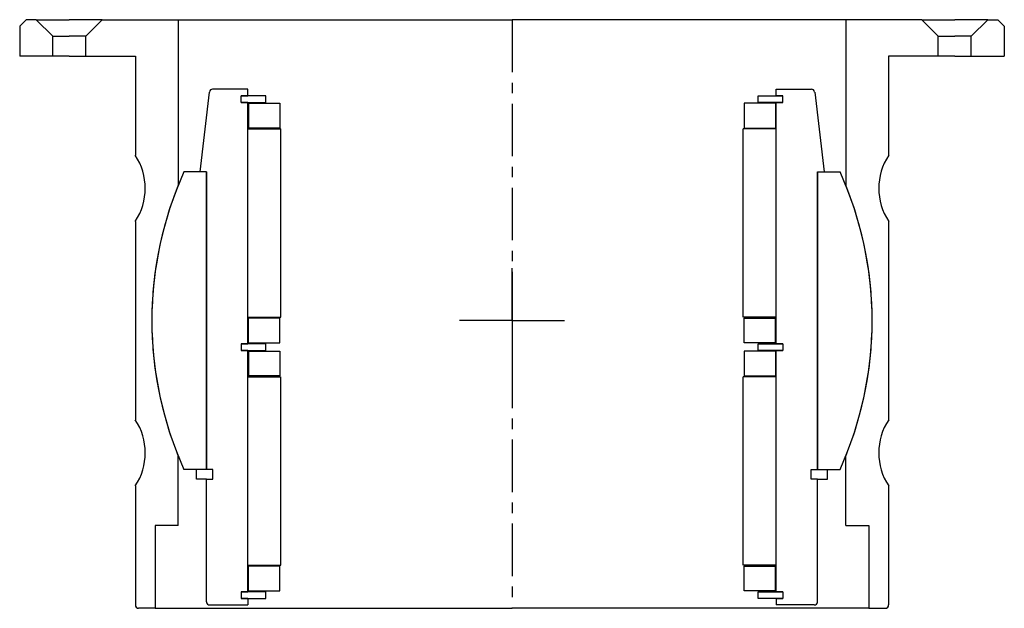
# Model space of a CAD drawing. Header units: millimetres. Extents: x -149 to 149, y -178 to 0.
import ezdxf

# ---------------------------------------------------------------- set-up
doc = ezdxf.new("R2010")
doc.units = ezdxf.units.MM
doc.header["$LTSCALE"] = 0.5
doc.header["$MEASUREMENT"] = 0
doc.linetypes.add('CENTER', pattern=[50.8, 31.75, -6.35, 6.35, -6.35])
doc.layers.get('0').update_dxf_attribs({"linetype": 'CONTINUOUS'})
doc.layers.add('Center', color=1, linetype='CENTER')

# ---------------------------------------------------------------- blocks, each defined once
blk = doc.blocks.new('M29-120 & M25-120')
for p, q in [((-147, 0), (-149, -2)), ((-144, 0), (-147, 0)), ((-144, 0), (-139, -5)), ((-144, 0), (-134, 0)), ((-124, 0), (-134, 0)), ((-124, 0), (-129, -5)), ((-124, 0), (0, 0)), ((-101, 0), (-101, -50.01)), ((124, 0), (0, 0)), ((101, 0), (101, -50.01)), ((124, 0), (129, -5)), ((124, 0), (134, 0)), ((144, 0), (134, 0)), ((144, 0), (139, -5)), ((144, 0), (147, 0)), ((147, 0), (149, -2)), ((-149, -2), (-149, -11)), ((149, -2), (149, -11)), ((-139, -11), (-139, -5)), ((-139, -5), (-134, -5)), ((-129, -5), (-134, -5)), ((-129, -11), (-129, -5)), ((129, -5), (134, -5)), ((129, -11), (129, -5)), ((139, -5), (134, -5)), ((139, -11), (139, -5)), ((-139, -11), (-149, -11)), ((-134, -11), (-139, -11)), ((-134, -11), (-129, -11)), ((-129, -11), (-114, -11)), ((-114, -11), (-114, -41)), ((129, -11), (114, -11)), ((114, -11), (114, -41)), ((134, -11), (129, -11)), ((134, -11), (139, -11)), ((139, -11), (149, -11)), ((-114, -61), (-114, -91)), ((114, -61), (114, -91)), ((-114, -91), (-114, -121)), ((114, -91), (114, -121)), ((-101, -153), (-101, -131.99)), ((101, -153), (101, -131.99)), ((-114, -141), (-114, -177)), ((114, -141), (114, -177)), ((-108, -153), (-108, -178)), ((-101, -153), (-108, -153)), ((101, -153), (108, -153)), ((108, -153), (108, -178)), ((-108, -178), (-113, -178)), ((-108, -178), (0, -178)), ((108, -178), (0, -178)), ((108, -178), (113, -178))]:
    blk.add_line(p, q)
for centre, radius, start, end in [((-129.17, -51), 18.17, 326.6015, 33.3985), ((129.17, -51), 18.17, 146.6015, 213.3985), ((0, -91), 109, 157.9117, 202.0883), ((0, -91), 109, 337.9117, 22.0883), ((-129.17, -131), 18.17, 326.6015, 33.3985), ((129.17, -131), 18.17, 146.6015, 213.3985), ((-113, -177), 1, 180, 270), ((113, -177), 1, 270, 0)]:
    blk.add_arc(centre, radius, start, end)
at = {"layer": 'Center'}
blk.add_line((0, 0), (0, -178), dxfattribs=at)
blk = doc.blocks.new('M27-155 & M15-140 - dia140')
for p, q in [((-92.5, 85), (-92.5, 48)), ((-91.5, 86), (-80, 86)), ((-82, 82), (-82, 84)), ((-80, 84), (-82, 84)), ((-80, 84), (-82, 84)), ((-82, 84), (-74.5, 84)), ((-80, 84), (-80, 86)), ((-74.5, 84), (-74.5, 82)), ((82, 84), (74.5, 84)), ((74.5, 84), (74.5, 82)), ((91.5, 86), (80, 86)), ((80, 84), (80, 86)), ((80, 84), (82, 84)), ((80, 84), (82, 84)), ((82, 82), (82, 84)), ((92.5, 85), (92.5, 48)), ((-82, 82), (-80, 82)), ((-82, 82), (-80, 82)), ((-74.5, 82), (-82, 82)), ((-80, 82), (-80, 9)), ((-79.75, 81.75), (-79.75, 74.25)), ((-79.75, 81.75), (-70.25, 81.75)), ((-70.25, 81.75), (-70.25, 74.25)), ((79.75, 81.75), (70.25, 81.75)), ((70.25, 81.75), (70.25, 74.25)), ((74.5, 82), (82, 82)), ((79.75, 81.75), (79.75, 74.25)), ((82, 82), (80, 82)), ((82, 82), (80, 82)), ((80, 82), (80, 9)), ((-80, 74), (-70, 74)), ((-80, 74), (-80, 17)), ((-70.25, 74.25), (-79.75, 74.25)), ((-70, 74), (-70, 17)), ((70, 74), (70, 17)), ((80, 74), (70, 74)), ((70.25, 74.25), (79.75, 74.25)), ((80, 74), (80, 17)), ((-92.5, 48), (-95.5, 48)), ((-95.5, 48), (-95.5, 45)), ((-92.5, 48), (-90.5, 48)), ((-90.5, 48), (-90.5, 45)), ((90.5, 48), (90.5, 45)), ((92.5, 48), (90.5, 48)), ((92.5, 48), (95.5, 48)), ((95.5, 48), (95.5, 45)), ((-92.5, 45), (-99.28, 45)), ((-92.5, 45), (-92.5, -45)), ((-92.5, 45), (-92.5, -45)), ((-90.5, 45), (-92.5, 45)), ((-92.5, 45), (-92.5, -45)), ((-92.5, -45), (-92.5, 45)), ((90.5, 45), (92.5, 45)), ((92.5, -45), (92.5, 45)), ((92.5, 45), (99.28, 45)), ((92.5, 45), (92.5, -45)), ((92.5, 45), (92.5, -45)), ((92.5, 45), (92.5, -45)), ((-80, 17), (-70, 17)), ((-70.25, 16.75), (-79.75, 16.75)), ((-79.75, 9.25), (-79.75, 16.75)), ((-70.25, 9.25), (-70.25, 16.75)), ((80, 17), (70, 17)), ((70.25, 9.25), (70.25, 16.75)), ((70.25, 16.75), (79.75, 16.75)), ((79.75, 9.25), (79.75, 16.75)), ((-82, 7), (-82, 9)), ((-80, 9), (-82, 9)), ((-80, 9), (-82, 9)), ((-82, 9), (-74.5, 9)), ((-79.75, 9.25), (-70.25, 9.25)), ((-74.5, 9), (-74.5, 7)), ((79.75, 9.25), (70.25, 9.25)), ((82, 9), (74.5, 9)), ((74.5, 9), (74.5, 7)), ((80, 9), (82, 9)), ((80, 9), (82, 9)), ((82, 7), (82, 9)), ((-80, 7), (-82, 7)), ((-82, 7), (-80, 7)), ((-74.5, 7), (-82, 7)), ((-80, 7), (-80, -66)), ((-79.75, 6.75), (-70.25, 6.75)), ((-79.75, 6.75), (-79.75, -0.75)), ((-70.25, 6.75), (-70.25, -0.75)), ((70.25, 6.75), (70.25, -0.75)), ((79.75, 6.75), (70.25, 6.75)), ((74.5, 7), (82, 7)), ((79.75, 6.75), (79.75, -0.75)), ((82, 7), (80, 7)), ((80, 7), (82, 7)), ((80, 7), (80, -66)), ((-80, -1), (-80, -58)), ((-80, -1), (-70, -1)), ((-70.25, -0.75), (-79.75, -0.75)), ((-70, -1), (-70, -58)), ((80, -1), (70, -1)), ((70, -1), (70, -58)), ((70.25, -0.75), (79.75, -0.75)), ((80, -1), (80, -58)), ((-92.5, -45), (-99.28, -45)), ((-91.61, -69.12), (-94.5, -45)), ((-92.5, -45), (-94.5, -45)), ((-92.5, -45), (-94.5, -45)), ((91.61, -69.12), (94.5, -45)), ((92.5, -45), (99.28, -45)), ((92.5, -45), (94.5, -45)), ((92.5, -45), (94.5, -45)), ((-80, -58), (-70, -58)), ((-79.75, -65.75), (-79.75, -58.25)), ((-70.25, -58.25), (-79.75, -58.25)), ((-70.25, -65.75), (-70.25, -58.25)), ((80, -58), (70, -58)), ((70.25, -58.25), (79.75, -58.25)), ((70.25, -65.75), (70.25, -58.25)), ((79.75, -65.75), (79.75, -58.25)), ((-82, -66), (-74.5, -66)), ((-80, -66), (-82, -66)), ((-82, -66), (-82, -68)), ((-80, -66), (-82, -66)), ((-74.5, -68), (-82, -68)), ((-82, -68), (-80, -68)), ((-82, -68), (-80, -68)), ((-80, -68), (-80, -70)), ((-79.75, -65.75), (-70.25, -65.75)), ((-74.5, -66), (-74.5, -68)), ((79.75, -65.75), (70.25, -65.75)), ((74.5, -66), (74.5, -68)), ((82, -66), (74.5, -66)), ((74.5, -68), (82, -68)), ((80, -66), (82, -66)), ((80, -66), (82, -66)), ((82, -68), (80, -68)), ((80, -68), (80, -70)), ((82, -68), (80, -68)), ((82, -66), (82, -68)), ((-80, -70), (-90.61, -70)), ((80, -70), (90.61, -70))]:
    blk.add_line(p, q)
for centre, radius, start, end in [((-91.5, 85), 1, 90, 180), ((91.5, 85), 1, 0, 90), ((0, 0), 109, 155.6164, 204.3836), ((0, 0), 109, 335.6164, 24.3836), ((-90.61, -69), 1, 186.8428, 270), ((90.61, -69), 1, 270, 353.1572)]:
    blk.add_arc(centre, radius, start, end)
at = {"layer": 'Center'}
for q in [(0, 18.34), (-17.84, 0), (18.34, 0), (0, -18.34)]:
    blk.add_line((0, 0), q, dxfattribs=at)

msp = doc.modelspace()

# ---------------------------------------------------------------- block references
msp.add_blockref('M29-120 & M25-120', (0, 0))
at = {"rotation": 180}
msp.add_blockref('M27-155 & M15-140 - dia140', (0, -91), dxfattribs=at)

doc.saveas('drawing.dxf')
